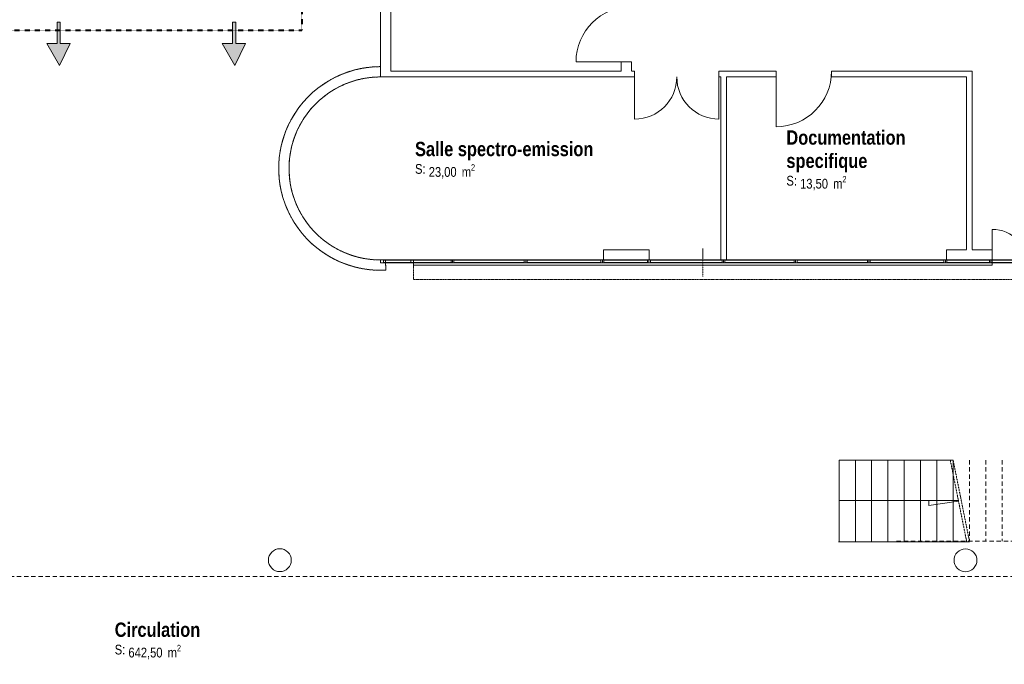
# Model space of a CAD drawing. Header units: millimetres. Extents: x -4899 to 185390, y -66936 to 47814.
# Tile 21 of 37: x 36380 to 53600, y -21070 to -9799. Entities that reach past the tile are written whole.
import ezdxf

# ---------------------------------------------------------------- set-up
doc = ezdxf.new("R2010")
doc.units = ezdxf.units.MM
doc.header["$MEASUREMENT"] = 0
doc.set_wipeout_variables(frame=1)
for name, pattern in [('Points tirets', [6.702778, 3.527778, -1.763889, 0, -1.411111]), ('Tirets', [4.586109, 2.822222, -1.763887]), ('Tirets petits', [125, 75, -50]), ('Traits', [5.644444, 2.822222, -2.822222]), ('Wipeout_Contour', [1000, 0, -1000])]:
    doc.linetypes.add(name, pattern=pattern)
for name, color, linetype in [('0._Rdch_1_0', 7, 'Continuous'), ('0._Rdch_1_06-03 Texte 1000ème 500ème.Texte', 7, 'Continuous'), ('0._Rdch_1_08-01 2D Dessin général.2D', 7, 'Continuous'), ('0._Rdch_1_08-01 contour hachures', 7, 'Continuous'), ('0._Rdch_1_A-AREA-____-OTLN.Modèle IFC', 7, 'Continuous'), ('0._Rdch_1_A-GLAZ-CURT-OTLN.Modèle IFC', 7, 'Continuous'), ('0._Rdch_1_A-GLAZ-CWMG-OTLN.Modèle IFC', 7, 'Continuous'), ('0._Rdch_1_A-WALL-____-OTLN.Modèle IFC', 7, 'Continuous'), ('0._Rdch_1_Portes ARCHICAD', 7, 'Continuous'), ('0._Rdch_1_S-COLS-____-OTLN.Modèle IFC', 7, 'Continuous')]:
    doc.layers.add(name, color=color, linetype=linetype)
doc.styles.add('STYLE_GENERE_1', font='ARIALNB.TTF')
doc.styles.add('STYLE_GENERE_4', font='ARIALN.TTF')

msp = doc.modelspace()

# ---------------------------------------------------------------- wipeouts: each hides what was drawn before it
at = {"color": 254, "linetype": 'Wipeout_Contour', "lineweight": 0, "ltscale": 414708.178128}
msp.add_wipeout([(101003, 15164), (-4899, 15164), (-4899, -66936), (101000, -66936), (101003, -39236)], dxfattribs=at).dxf.layer = '0._Rdch_1_0'

# ---------------------------------------------------------------- next in the draw order: hatches: boundary and pattern name
at = {"layer": '0._Rdch_1_06-03 Texte 1000ème 500ème.Texte', "linetype": 'Continuous', "lineweight": 0, "true_color": 0x6f7dbb}
for points in [[(37034, -9841), (37034, -10216), (36855, -10216), (37076, -10600), (37260, -10216), (37088, -10216), (37088, -9841)], [(40104, -9841), (40104, -10216), (39924, -10216), (40145, -10600), (40329, -10216), (40158, -10216), (40158, -9841)]]:
    msp.add_hatch(color=163, dxfattribs=at).paths.add_polyline_path(points)

# ---------------------------------------------------------------- next in the draw order: linework, layer by layer
at = {"layer": '0._Rdch_1_06-03 Texte 1000ème 500ème.Texte', "color": 7, "linetype": 'Continuous', "lineweight": 20, "flags": 128}
for points in [[(37034, -9841), (37034, -10216), (36855, -10216), (37076, -10600), (37260, -10216), (37088, -10216), (37088, -9841)], [(40104, -9841), (40104, -10216), (39924, -10216), (40145, -10600), (40329, -10216), (40158, -10216), (40158, -9841)]]:
    msp.add_lwpolyline(points, close=True, dxfattribs=at)
at = {"layer": '0._Rdch_1_08-01 2D Dessin général.2D', "color": 7, "linetype": 'Continuous', "lineweight": 9}
for p, q in [((50710, -17500), (50710, -18916)), ((50995, -17500), (50995, -18916)), ((51280, -17500), (51280, -18916)), ((51565, -17500), (51565, -18916)), ((51850, -17500), (51850, -18916)), ((52135, -17500), (52135, -18916)), ((52420, -17500), (52420, -18916)), ((52705, -17500), (52705, -18916)), ((50710, -18208), (52798, -18208)), ((52278, -18292), (52278, -18208)), ((52799, -18215), (52278, -18292))]:
    msp.add_line(p, q, dxfattribs=at)
at = {"layer": '0._Rdch_1_08-01 2D Dessin général.2D', "color": 7, "linetype": 'Points tirets', "lineweight": 9}
for p, q in [((52655, -17500), (52943, -18931)), ((52705, -17500), (52993, -18931))]:
    msp.add_line(p, q, dxfattribs=at)
at = {"layer": '0._Rdch_1_08-01 2D Dessin général.2D', "color": 7, "linetype": 'Tirets petits', "lineweight": 9}
for p, q in [((52990, -17500), (52990, -18916)), ((53275, -17500), (53275, -18916)), ((53560, -17500), (53560, -18916))]:
    msp.add_line(p, q, dxfattribs=at)
at = {"layer": '0._Rdch_1_08-01 2D Dessin général.2D', "color": 7, "linetype": 'Continuous', "lineweight": 9, "flags": 128}
for points in [[(52705, -17500), (50710, -17500)], [(50702, -18931), (52993, -18931)]]:
    msp.add_lwpolyline(points, dxfattribs=at)
at = {"layer": '0._Rdch_1_08-01 2D Dessin général.2D', "color": 7, "linetype": 'Tirets petits', "lineweight": 9, "flags": 128}
msp.add_lwpolyline([(23963, -18915), (20895, -18915), (20895, -19535), (56064, -19535), (56064, -18915), (51674, -18915)], dxfattribs=at)
at = {"layer": '0._Rdch_1_08-01 contour hachures', "color": 7, "linetype": 'Traits', "lineweight": 40, "flags": 128}
for points in [[(41315, -8291), (41315, -9984)], [(35880, -9984), (41315, -9984)]]:
    msp.add_lwpolyline(points, dxfattribs=at)
at = {"layer": '0._Rdch_1_A-GLAZ-CURT-OTLN.Modèle IFC', "color": 7, "linetype": 'Continuous', "lineweight": 18}
msp.add_line((42740, -14005), (42740, -14045), dxfattribs=at)
msp.add_line((42740, -14005), (42740, -14045), dxfattribs=at)
msp.add_line((42740, -14005), (42740, -14045), dxfattribs=at)
msp.add_line((42740, -14005), (42740, -14045), dxfattribs=at)
msp.add_line((42740, -14005), (42740, -14045), dxfattribs=at)
at = {"layer": '0._Rdch_1_A-GLAZ-CWMG-OTLN.Modèle IFC', "color": 7, "linetype": 'Continuous', "lineweight": 18}
for p, q in [((42740, -14000), (42690, -14000)), ((42690, -14000), (42690, -14050)), ((42740, -14000), (42690, -14000)), ((42690, -14000), (42690, -14050)), ((42740, -14000), (42690, -14000)), ((42690, -14000), (42690, -14050)), ((42740, -14000), (42690, -14000)), ((42690, -14000), (42690, -14050)), ((42690, -14050), (42690, -14000)), ((42740, -14000), (42690, -14000)), ((42690, -14000), (42690, -14050)), ((42690, -14050), (42740, -14050)), ((42690, -14050), (42740, -14050)), ((42690, -14050), (42740, -14050)), ((42690, -14050), (42740, -14050)), ((42690, -14050), (42740, -14050)), ((42740, -14000), (42740, -14050)), ((42740, -14000), (42740, -14050)), ((42740, -14000), (42740, -14050)), ((42740, -14050), (42740, -14000)), ((42740, -14050), (42740, -14000)), ((42740, -14050), (42740, -14000)), ((42740, -14050), (42740, -14000)), ((42740, -14050), (42740, -14000))]:
    msp.add_line(p, q, dxfattribs=at)
at = {"layer": '0._Rdch_1_A-WALL-____-OTLN.Modèle IFC', "color": 7, "linetype": 'Continuous', "lineweight": 20, "flags": 128}
msp.add_lwpolyline([(42785, -14177), (42775, -13998)], dxfattribs=at)
at = {"layer": '0._Rdch_1_A-WALL-____-OTLN.Modèle IFC', "color": 7, "linetype": 'Tirets', "lineweight": 9, "flags": 128}
for points in [[(42785, -14177), (42775, -13998)], [(43270, -14340), (60910, -14340)]]:
    msp.add_lwpolyline(points, dxfattribs=at)
at = {"layer": '0._Rdch_1_S-COLS-____-OTLN.Modèle IFC', "color": 7, "linetype": 'Continuous', "lineweight": 13, "flags": 128}
for points in [[(40730, -19250, 0.414214), (40930, -19450, 0.414214), (41130, -19250, 0.414214), (40930, -19050, 0.414214)], [(52721, -19251, 0.414214), (52921, -19451, 0.414214), (53121, -19251, 0.414214), (52921, -19051, 0.414214)]]:
    msp.add_lwpolyline(points, format="xyb", close=True, dxfattribs=at)

# ---------------------------------------------------------------- next in the draw order: texts
at = {"layer": '0._Rdch_1_A-AREA-____-OTLN.Modèle IFC', "color": 7, "linetype": 'Continuous', "lineweight": 9, "attachment_point": 1}
for s, insert, char_height, style in [('\\A1;\\pt0;Documentation', (49789, -11734), 250, 'STYLE_GENERE_1'), ('\\A1;\\pt0;Salle spectro-emission', (43294, -11935), 250, 'STYLE_GENERE_1'), ('\\A1;\\pt0;specifique', (49789, -12141), 250, 'STYLE_GENERE_1'), ('\\A1;\\pt0;S: ', (43294, -12323), 170, 'STYLE_GENERE_4'), ('\\A1;\\pt0,100;23,00{\\H0.66x;\\S^  ;} m{\\H0.66x;\\S2^  ;}', (43534, -12326), 170, 'STYLE_GENERE_4'), ('\\A1;\\pt0;S: ', (49789, -12529), 170, 'STYLE_GENERE_4'), ('\\A1;\\pt0,100;13,50{\\H0.66x;\\S^  ;} m{\\H0.66x;\\S2^  ;}', (50029, -12532), 170, 'STYLE_GENERE_4'), ('\\A1;\\pt0;Circulation', (38042, -20340), 250, 'STYLE_GENERE_1'), ('\\A1;\\pt0;S: ', (38042, -20728), 170, 'STYLE_GENERE_4'), ('\\A1;\\pt0,100;642,50{\\H0.66x;\\S^  ;} m{\\H0.66x;\\S2^  ;}', (38282, -20730), 170, 'STYLE_GENERE_4')]:
    msp.add_mtext(s, dxfattribs=dict(at, insert=insert, char_height=char_height, style=style))

# ---------------------------------------------------------------- next in the draw order: wipeouts: each hides what was drawn before it
at = {"color": 254, "linetype": 'Wipeout_Contour', "lineweight": 0, "ltscale": 184627.12905}
msp.add_wipeout([(42870, -10800), (46900, -10800), (46900, -10700), (42870, -10700)], dxfattribs=at).dxf.layer = '0._Rdch_1_A-WALL-____-OTLN.Modèle IFC'
at = {"color": 254, "linetype": 'Wipeout_Contour', "lineweight": 0, "ltscale": 193274.139611}
msp.add_wipeout([(47080, -10800), (47135, -10800), (47135, -10700), (47080, -10700)], dxfattribs=at).dxf.layer = '0._Rdch_1_A-WALL-____-OTLN.Modèle IFC'
at = {"color": 254, "linetype": 'Wipeout_Contour', "lineweight": 0, "ltscale": 201089.894392}
msp.add_wipeout([(48610, -10800), (49609, -10800), (49609, -10700), (48610, -10700)], dxfattribs=at).dxf.layer = '0._Rdch_1_A-WALL-____-OTLN.Modèle IFC'
at = {"color": 254, "linetype": 'Wipeout_Contour', "lineweight": 0, "ltscale": 162266.883436}
msp.add_wipeout([(52940, -10800), (53040, -10800), (53040, -10700)], dxfattribs=at).dxf.layer = '0._Rdch_1_A-WALL-____-OTLN.Modèle IFC'
at = {"color": 254, "linetype": 'Wipeout_Contour', "lineweight": 0, "ltscale": 196023.209767}
msp.add_wipeout([(46590, -14000), (47390, -14000), (47390, -13820), (46590, -13820)], dxfattribs=at).dxf.layer = '0._Rdch_1_A-WALL-____-OTLN.Modèle IFC'

# ---------------------------------------------------------------- next in the draw order: linework, layer by layer
at = {"layer": '0._Rdch_1_A-WALL-____-OTLN.Modèle IFC', "color": 7, "linetype": 'Continuous', "lineweight": 20}
for p, q in [((47135, -10800), (47135, -10700)), ((48610, -10800), (48610, -10700)), ((49609, -10800), (49609, -10700))]:
    msp.add_line(p, q, dxfattribs=at)
at = {"layer": '0._Rdch_1_A-WALL-____-OTLN.Modèle IFC', "color": 7, "linetype": 'Continuous', "lineweight": 20, "flags": 128}
for points in [[(46900, -10700), (42870, -10700)], [(42870, -10800), (46900, -10800)], [(47135, -10700), (47080, -10700)], [(47080, -10800), (47135, -10800)], [(49609, -10700), (48610, -10700)], [(48610, -10800), (48640, -10800)], [(48740, -10800), (49609, -10800)], [(47390, -13820), (46590, -13820)], [(46590, -13820), (46590, -14000)], [(47390, -14000), (47390, -13820)], [(46590, -14000), (47390, -14000)]]:
    msp.add_lwpolyline(points, dxfattribs=at)
at = {"layer": '0._Rdch_1_Portes ARCHICAD', "color": 7, "linetype": 'Continuous', "lineweight": 5}
for p, q in [((47135, -10800), (47135, -11537)), ((48610, -10800), (48610, -11537)), ((49609, -10700), (49609, -11670))]:
    msp.add_line(p, q, dxfattribs=at)
for centre, start, end in [((47135, -10800), 270, 0), ((48610, -10800), 180, 270)]:
    msp.add_arc(centre, 738, start, end, dxfattribs=at)

# ---------------------------------------------------------------- next in the draw order: wipeouts: each hides what was drawn before it
at = {"color": 254, "linetype": 'Wipeout_Contour', "lineweight": 0, "ltscale": 211458.591286}
msp.add_wipeout([(52940, -10700), (50579, -10700), (50579, -10800), (52940, -10800)], dxfattribs=at).dxf.layer = '0._Rdch_1_A-WALL-____-OTLN.Modèle IFC'

# ---------------------------------------------------------------- next in the draw order: linework, layer by layer
at = {"layer": '0._Rdch_1_A-WALL-____-OTLN.Modèle IFC', "color": 7, "linetype": 'Continuous', "lineweight": 20}
msp.add_line((50579, -10800), (50579, -10700), dxfattribs=at)
at = {"layer": '0._Rdch_1_Portes ARCHICAD', "color": 7, "linetype": 'Continuous', "lineweight": 5}
msp.add_arc((49609, -10700), 970, 270, 0, dxfattribs=at)

# ---------------------------------------------------------------- next in the draw order: wipeouts: each hides what was drawn before it
at = {"color": 254, "linetype": 'Wipeout_Contour', "lineweight": 0, "ltscale": 132429.165664}
msp.add_wipeout([(42870, -10700), (42690, -10800), (42870, -10800)], dxfattribs=at).dxf.layer = '0._Rdch_1_A-WALL-____-OTLN.Modèle IFC'
at = {"color": 254, "linetype": 'Wipeout_Contour', "lineweight": 0, "ltscale": 144535.967736}
msp.add_wipeout([(46900, -10700), (46900, -10800), (47080, -10800)], dxfattribs=at).dxf.layer = '0._Rdch_1_A-WALL-____-OTLN.Modèle IFC'
at = {"color": 254, "linetype": 'Wipeout_Contour', "lineweight": 0, "ltscale": 201072.398915}
msp.add_wipeout([(48640, -10800), (48640, -14000), (48740, -14000), (48740, -10800)], dxfattribs=at).dxf.layer = '0._Rdch_1_A-WALL-____-OTLN.Modèle IFC'
at = {"color": 254, "linetype": 'Wipeout_Contour', "lineweight": 0, "ltscale": 162149.779247}
msp.add_wipeout([(52940, -10700), (52940, -10800), (53040, -10700)], dxfattribs=at).dxf.layer = '0._Rdch_1_A-WALL-____-OTLN.Modèle IFC'

# ---------------------------------------------------------------- next in the draw order: linework, layer by layer
at = {"layer": '0._Rdch_1_A-WALL-____-OTLN.Modèle IFC', "color": 7, "linetype": 'Continuous', "lineweight": 20, "flags": 128}
for points in [[(48640, -10800), (48640, -14000)], [(48740, -14000), (48740, -10800)], [(53040, -10700), (50579, -10700)], [(50579, -10800), (52940, -10800)], [(53040, -10700), (53040, -10800)], [(48640, -14000), (48740, -14000)]]:
    msp.add_lwpolyline(points, dxfattribs=at)

# ---------------------------------------------------------------- next in the draw order: wipeouts: each hides what was drawn before it
at = {"color": 254, "linetype": 'Wipeout_Contour', "lineweight": 0, "ltscale": 175831.248464}
msp.add_wipeout([(42870, -10700), (42870, -9480), (42690, -9480), (42690, -10700)], dxfattribs=at).dxf.layer = '0._Rdch_1_A-WALL-____-OTLN.Modèle IFC'
at = {"color": 254, "linetype": 'Wipeout_Contour', "lineweight": 0, "ltscale": 144687.935649}
msp.add_wipeout([(46900, -10700), (47080, -10800), (47080, -10700)], dxfattribs=at).dxf.layer = '0._Rdch_1_A-WALL-____-OTLN.Modèle IFC'

# ---------------------------------------------------------------- next in the draw order: linework, layer by layer
at = {"layer": '0._Rdch_1_A-WALL-____-OTLN.Modèle IFC', "color": 7, "linetype": 'Continuous', "lineweight": 20, "flags": 128}
msp.add_lwpolyline([(47080, -10800), (46900, -10800)], dxfattribs=at)

# ---------------------------------------------------------------- next in the draw order: wipeouts: each hides what was drawn before it
at = {"color": 254, "linetype": 'Wipeout_Contour', "lineweight": 0, "ltscale": 192699.602382}
msp.add_wipeout([(47080, -10700), (47080, -10537), (46900, -10537), (46900, -10700)], dxfattribs=at).dxf.layer = '0._Rdch_1_A-WALL-____-OTLN.Modèle IFC'
at = {"color": 254, "linetype": 'Wipeout_Contour', "lineweight": 0, "ltscale": 132230.948259}
msp.add_wipeout([(42690, -10700), (42690, -10800), (42870, -10700)], dxfattribs=at).dxf.layer = '0._Rdch_1_A-WALL-____-OTLN.Modèle IFC'
at = {"color": 254, "linetype": 'Wipeout_Contour', "lineweight": 0, "ltscale": 217683.79891}
msp.add_wipeout([(52940, -10800), (52940, -13820), (53040, -13820), (53040, -10800)], dxfattribs=at).dxf.layer = '0._Rdch_1_A-WALL-____-OTLN.Modèle IFC'

# ---------------------------------------------------------------- next in the draw order: linework, layer by layer
at = {"layer": '0._Rdch_1_A-WALL-____-OTLN.Modèle IFC', "color": 7, "linetype": 'Continuous', "lineweight": 20}
msp.add_line((47080, -10537), (46900, -10537), dxfattribs=at)
at = {"layer": '0._Rdch_1_A-WALL-____-OTLN.Modèle IFC', "color": 7, "linetype": 'Continuous', "lineweight": 20, "flags": 128}
for points in [[(42690, -9480), (42690, -10800)], [(42870, -10700), (42870, -9480)], [(42690, -10800), (42690, -10620)], [(46900, -10537), (46900, -10700)], [(47080, -10700), (47080, -10537)], [(42690, -10800), (42870, -10800)], [(52940, -10800), (52940, -13820)], [(53040, -13820), (53040, -10800)]]:
    msp.add_lwpolyline(points, dxfattribs=at)
at = {"layer": '0._Rdch_1_A-WALL-____-OTLN.Modèle IFC', "color": 7, "linetype": 'Tirets', "lineweight": 9, "flags": 128}
msp.add_lwpolyline([(42690, -10800), (42690, -10620)], dxfattribs=at)
at = {"layer": '0._Rdch_1_A-WALL-____-OTLN.Modèle IFC', "color": 7, "linetype": 'Continuous', "lineweight": 20}
for radius in [1780, 1600]:
    msp.add_arc((42690, -12400), radius, 90, 273.0527, dxfattribs=at)
at = {"layer": '0._Rdch_1_A-WALL-____-OTLN.Modèle IFC', "color": 7, "linetype": 'Tirets', "lineweight": 9}
for radius in [1780, 1600]:
    msp.add_arc((42690, -12400), radius, 90, 273.0527, dxfattribs=at)
at = {"layer": '0._Rdch_1_Portes ARCHICAD', "color": 7, "linetype": 'Continuous', "lineweight": 5}
msp.add_line((47080, -10537), (46110, -10537), dxfattribs=at)
msp.add_arc((47080, -10537), 970, 90, 180, dxfattribs=at)

# ---------------------------------------------------------------- next in the draw order: wipeouts: each hides what was drawn before it
at = {"color": 254, "linetype": 'Wipeout_Contour', "lineweight": 0, "ltscale": 219141.824895}
msp.add_wipeout([(52590, -14000), (53390, -14000), (53390, -13820), (52590, -13820)], dxfattribs=at).dxf.layer = '0._Rdch_1_A-WALL-____-OTLN.Modèle IFC'

# ---------------------------------------------------------------- next in the draw order: linework, layer by layer
at = {"layer": '0._Rdch_1_A-WALL-____-OTLN.Modèle IFC', "color": 7, "linetype": 'Continuous', "lineweight": 20, "flags": 128}
for points in [[(52940, -13820), (52590, -13820)], [(52590, -13820), (52590, -14000)], [(53390, -13820), (53040, -13820)], [(53390, -14000), (53390, -13820)], [(52590, -14000), (53390, -14000)]]:
    msp.add_lwpolyline(points, dxfattribs=at)
at = {"layer": '0._Rdch_1_Portes ARCHICAD', "color": 7, "linetype": 'Continuous', "lineweight": 5}
msp.add_line((53390, -14090), (53390, -13465), dxfattribs=at)
msp.add_arc((53390, -14090), 625, 0, 90, dxfattribs=at)

# ---------------------------------------------------------------- next in the draw order: wipeouts: each hides what was drawn before it
at = {"color": 254, "linetype": 'Wipeout_Contour', "lineweight": 0, "ltscale": 201397.90032}
msp.add_wipeout([(43270, -14090), (53390, -14090), (53390, -14000), (43270, -14000)], dxfattribs=at).dxf.layer = '0._Rdch_1_A-WALL-____-OTLN.Modèle IFC'

# ---------------------------------------------------------------- next in the draw order: linework, layer by layer
at = {"layer": '0._Rdch_1_A-GLAZ-CURT-OTLN.Modèle IFC', "color": 7, "linetype": 'Continuous', "lineweight": 18}
for p, q in [((42740, -14005), (43950, -14005)), ((43925, -14005), (42740, -14005)), ((43925, -14005), (42740, -14005)), ((43220, -14005), (42740, -14005)), ((43220, -14005), (42740, -14005)), ((43950, -14045), (42740, -14045)), ((42740, -14045), (43925, -14045)), ((42740, -14045), (43925, -14045)), ((42740, -14045), (43220, -14045)), ((42740, -14045), (43220, -14045)), ((43220, -14045), (43220, -14005)), ((43220, -14045), (43220, -14005)), ((43925, -14045), (43925, -14005)), ((43925, -14045), (43925, -14005)), ((43950, -14005), (43950, -14045)), ((45205, -14005), (43975, -14005)), ((43975, -14005), (43975, -14045)), ((45205, -14005), (43975, -14005)), ((43975, -14005), (43975, -14045)), ((43975, -14045), (45205, -14045)), ((43975, -14045), (45205, -14045)), ((45205, -14045), (45205, -14005)), ((45205, -14045), (45205, -14005)), ((46545, -14005), (45255, -14005)), ((45255, -14005), (45255, -14045)), ((46545, -14005), (45255, -14005)), ((45255, -14005), (45255, -14045)), ((45255, -14045), (46545, -14045)), ((45255, -14045), (46545, -14045)), ((46545, -14045), (46545, -14005)), ((46545, -14045), (46545, -14005)), ((47360, -14005), (46595, -14005)), ((46595, -14005), (46595, -14045)), ((47360, -14005), (46595, -14005)), ((46595, -14005), (46595, -14045)), ((46595, -14045), (47360, -14045)), ((46595, -14045), (47360, -14045)), ((47360, -14045), (47360, -14005)), ((47360, -14045), (47360, -14005)), ((48665, -14005), (47410, -14005)), ((47410, -14005), (47410, -14045)), ((48665, -14005), (47410, -14005)), ((47410, -14005), (47410, -14045)), ((47410, -14045), (48665, -14045)), ((47410, -14045), (48665, -14045)), ((48665, -14045), (48665, -14005)), ((48665, -14045), (48665, -14005)), ((49925, -14005), (48715, -14005)), ((48715, -14005), (48715, -14045)), ((49925, -14005), (48715, -14005)), ((48715, -14005), (48715, -14045)), ((48715, -14045), (49925, -14045)), ((48715, -14045), (49925, -14045)), ((49925, -14045), (49925, -14005)), ((49925, -14045), (49925, -14005)), ((51205, -14005), (49975, -14005)), ((49975, -14005), (49975, -14045)), ((51205, -14005), (49975, -14005)), ((49975, -14005), (49975, -14045)), ((49975, -14045), (51205, -14045)), ((49975, -14045), (51205, -14045)), ((51205, -14045), (51205, -14005)), ((51205, -14045), (51205, -14005)), ((52545, -14005), (51255, -14005)), ((51255, -14005), (51255, -14045)), ((52545, -14005), (51255, -14005)), ((51255, -14005), (51255, -14045)), ((51255, -14045), (52545, -14045)), ((51255, -14045), (52545, -14045)), ((52545, -14045), (52545, -14005)), ((52545, -14045), (52545, -14005)), ((53340, -14005), (52595, -14005)), ((52595, -14005), (52595, -14045)), ((53340, -14005), (52595, -14005)), ((52595, -14005), (52595, -14045)), ((52595, -14045), (53340, -14045)), ((52595, -14045), (53340, -14045)), ((53340, -14045), (53340, -14005)), ((53340, -14045), (53340, -14005)), ((53365, -14045), (53365, -14005)), ((53365, -14005), (53390, -14005)), ((53390, -14045), (53365, -14045)), ((53390, -14005), (53390, -14045)), ((53390, -14045), (53390, -14005)), ((53390, -14005), (54640, -14005)), ((54640, -14005), (53390, -14005)), ((53390, -14005), (53390, -14045)), ((54640, -14045), (53390, -14045)), ((53390, -14045), (54640, -14045))]:
    msp.add_line(p, q, dxfattribs=at)
at = {"layer": '0._Rdch_1_A-GLAZ-CWMG-OTLN.Modèle IFC', "color": 7, "linetype": 'Continuous', "lineweight": 18}
for p, q in [((43270, -14000), (42690, -14000)), ((43270, -14050), (42690, -14050)), ((42740, -14000), (43925, -14000)), ((42740, -14000), (43925, -14000)), ((42740, -14000), (43925, -14000)), ((42740, -14050), (43925, -14050)), ((42740, -14050), (43925, -14050)), ((42740, -14050), (43925, -14050)), ((43220, -14050), (43220, -14000)), ((43950, -14000), (43220, -14000)), ((43220, -14050), (43220, -14000)), ((43220, -14000), (43270, -14000)), ((43220, -14050), (43220, -14000)), ((43220, -14000), (43270, -14000)), ((43220, -14050), (43220, -14000)), ((43220, -14000), (43270, -14000)), ((43950, -14050), (43220, -14050)), ((43270, -14050), (43220, -14050)), ((43270, -14050), (43220, -14050)), ((43270, -14050), (43220, -14050)), ((43270, -14000), (43270, -14050)), ((43270, -14000), (43270, -14050)), ((43270, -14050), (43270, -14000)), ((43270, -14000), (43270, -14050)), ((43925, -14000), (43925, -14050)), ((43925, -14000), (43925, -14050)), ((43925, -14000), (43925, -14050)), ((43925, -14050), (43925, -14000)), ((43925, -14000), (43975, -14000)), ((43925, -14050), (43925, -14000)), ((43925, -14000), (43975, -14000)), ((43925, -14050), (43925, -14000)), ((43925, -14000), (43975, -14000)), ((43975, -14050), (43925, -14050)), ((43975, -14050), (43925, -14050)), ((43975, -14050), (43925, -14050)), ((43950, -14050), (43950, -14000)), ((45230, -14000), (43950, -14000)), ((43950, -14050), (43950, -14000)), ((45230, -14050), (43950, -14050)), ((43975, -14000), (43975, -14050)), ((43975, -14000), (45205, -14000)), ((43975, -14000), (43975, -14050)), ((43975, -14000), (45205, -14000)), ((43975, -14000), (43975, -14050)), ((43975, -14000), (45205, -14000)), ((43975, -14000), (43975, -14050)), ((43975, -14000), (43975, -14050)), ((43975, -14000), (43975, -14050)), ((43975, -14050), (45205, -14050)), ((43975, -14050), (45205, -14050)), ((43975, -14050), (45205, -14050)), ((45205, -14000), (45205, -14050)), ((45205, -14000), (45205, -14050)), ((45205, -14000), (45205, -14050)), ((45205, -14050), (45205, -14000)), ((45205, -14000), (45255, -14000)), ((45205, -14050), (45205, -14000)), ((45205, -14000), (45255, -14000)), ((45205, -14050), (45205, -14000)), ((45205, -14000), (45255, -14000)), ((45255, -14050), (45205, -14050)), ((45255, -14050), (45205, -14050)), ((45255, -14050), (45205, -14050)), ((45230, -14050), (45230, -14000)), ((46570, -14000), (45230, -14000)), ((45230, -14050), (45230, -14000)), ((46570, -14050), (45230, -14050)), ((45255, -14000), (45255, -14050)), ((45255, -14000), (46545, -14000)), ((45255, -14000), (45255, -14050)), ((45255, -14000), (46545, -14000)), ((45255, -14000), (45255, -14050)), ((45255, -14000), (46545, -14000)), ((45255, -14000), (45255, -14050)), ((45255, -14000), (45255, -14050)), ((45255, -14000), (45255, -14050)), ((45255, -14050), (46545, -14050)), ((45255, -14050), (46545, -14050)), ((45255, -14050), (46545, -14050)), ((46545, -14000), (46545, -14050)), ((46545, -14000), (46545, -14050)), ((46545, -14000), (46545, -14050)), ((46545, -14050), (46545, -14000)), ((46545, -14000), (46595, -14000)), ((46545, -14050), (46545, -14000)), ((46545, -14000), (46595, -14000)), ((46545, -14050), (46545, -14000)), ((46545, -14000), (46595, -14000)), ((46595, -14050), (46545, -14050)), ((46595, -14050), (46545, -14050)), ((46595, -14050), (46545, -14050)), ((46570, -14050), (46570, -14000)), ((47385, -14000), (46570, -14000)), ((46570, -14050), (46570, -14000)), ((47385, -14050), (46570, -14050)), ((46595, -14000), (46595, -14050)), ((46595, -14000), (47360, -14000)), ((46595, -14000), (46595, -14050)), ((46595, -14000), (47360, -14000)), ((46595, -14000), (46595, -14050)), ((46595, -14000), (47360, -14000)), ((46595, -14000), (46595, -14050)), ((46595, -14000), (46595, -14050)), ((46595, -14000), (46595, -14050)), ((46595, -14050), (47360, -14050)), ((46595, -14050), (47360, -14050)), ((46595, -14050), (47360, -14050)), ((47360, -14000), (47360, -14050)), ((47360, -14000), (47360, -14050)), ((47360, -14000), (47360, -14050)), ((47360, -14050), (47360, -14000)), ((47360, -14000), (47410, -14000)), ((47360, -14050), (47360, -14000)), ((47360, -14000), (47410, -14000)), ((47360, -14050), (47360, -14000)), ((47360, -14000), (47410, -14000)), ((47410, -14050), (47360, -14050)), ((47410, -14050), (47360, -14050)), ((47410, -14050), (47360, -14050)), ((47385, -14050), (47385, -14000)), ((48690, -14000), (47385, -14000)), ((47385, -14050), (47385, -14000)), ((48690, -14050), (47385, -14050)), ((47410, -14000), (47410, -14050)), ((47410, -14000), (48665, -14000)), ((47410, -14000), (47410, -14050)), ((47410, -14000), (48665, -14000)), ((47410, -14000), (47410, -14050)), ((47410, -14000), (48665, -14000)), ((47410, -14000), (47410, -14050)), ((47410, -14000), (47410, -14050)), ((47410, -14000), (47410, -14050)), ((47410, -14050), (48665, -14050)), ((47410, -14050), (48665, -14050)), ((47410, -14050), (48665, -14050)), ((48665, -14000), (48665, -14050)), ((48665, -14000), (48665, -14050)), ((48665, -14000), (48665, -14050)), ((48665, -14050), (48665, -14000)), ((48665, -14000), (48715, -14000)), ((48665, -14050), (48665, -14000)), ((48665, -14000), (48715, -14000)), ((48665, -14050), (48665, -14000)), ((48665, -14000), (48715, -14000)), ((48715, -14050), (48665, -14050)), ((48715, -14050), (48665, -14050)), ((48715, -14050), (48665, -14050)), ((48690, -14050), (48690, -14000)), ((49950, -14000), (48690, -14000)), ((48690, -14050), (48690, -14000)), ((49950, -14050), (48690, -14050)), ((48715, -14000), (48715, -14050)), ((48715, -14000), (49925, -14000)), ((48715, -14000), (48715, -14050)), ((48715, -14000), (49925, -14000)), ((48715, -14000), (48715, -14050)), ((48715, -14000), (49925, -14000)), ((48715, -14000), (48715, -14050)), ((48715, -14000), (48715, -14050)), ((48715, -14000), (48715, -14050)), ((48715, -14050), (49925, -14050)), ((48715, -14050), (49925, -14050)), ((48715, -14050), (49925, -14050)), ((49925, -14000), (49925, -14050)), ((49925, -14000), (49925, -14050)), ((49925, -14000), (49925, -14050)), ((49925, -14050), (49925, -14000)), ((49925, -14000), (49975, -14000)), ((49925, -14050), (49925, -14000)), ((49925, -14000), (49975, -14000)), ((49925, -14050), (49925, -14000)), ((49925, -14000), (49975, -14000)), ((49975, -14050), (49925, -14050)), ((49975, -14050), (49925, -14050)), ((49975, -14050), (49925, -14050)), ((49950, -14050), (49950, -14000)), ((51230, -14000), (49950, -14000)), ((49950, -14050), (49950, -14000)), ((51230, -14050), (49950, -14050)), ((49975, -14000), (49975, -14050)), ((49975, -14000), (51205, -14000)), ((49975, -14000), (49975, -14050)), ((49975, -14000), (51205, -14000)), ((49975, -14000), (49975, -14050)), ((49975, -14000), (51205, -14000)), ((49975, -14000), (49975, -14050)), ((49975, -14000), (49975, -14050)), ((49975, -14000), (49975, -14050)), ((49975, -14050), (51205, -14050)), ((49975, -14050), (51205, -14050)), ((49975, -14050), (51205, -14050)), ((51205, -14000), (51205, -14050)), ((51205, -14000), (51205, -14050)), ((51205, -14000), (51205, -14050)), ((51205, -14050), (51205, -14000)), ((51205, -14000), (51255, -14000)), ((51205, -14050), (51205, -14000)), ((51205, -14000), (51255, -14000)), ((51205, -14050), (51205, -14000)), ((51205, -14000), (51255, -14000)), ((51255, -14050), (51205, -14050)), ((51255, -14050), (51205, -14050)), ((51255, -14050), (51205, -14050)), ((51230, -14050), (51230, -14000)), ((52570, -14000), (51230, -14000)), ((51230, -14050), (51230, -14000)), ((52570, -14050), (51230, -14050)), ((51255, -14000), (51255, -14050)), ((51255, -14000), (52545, -14000)), ((51255, -14000), (51255, -14050)), ((51255, -14000), (52545, -14000)), ((51255, -14000), (51255, -14050)), ((51255, -14000), (52545, -14000)), ((51255, -14000), (51255, -14050)), ((51255, -14000), (51255, -14050)), ((51255, -14000), (51255, -14050)), ((51255, -14050), (52545, -14050)), ((51255, -14050), (52545, -14050)), ((51255, -14050), (52545, -14050)), ((52545, -14000), (52545, -14050)), ((52545, -14000), (52545, -14050)), ((52545, -14000), (52545, -14050)), ((52545, -14050), (52545, -14000)), ((52545, -14000), (52595, -14000)), ((52545, -14050), (52545, -14000)), ((52545, -14000), (52595, -14000)), ((52545, -14050), (52545, -14000)), ((52545, -14000), (52595, -14000)), ((52595, -14050), (52545, -14050)), ((52595, -14050), (52545, -14050)), ((52595, -14050), (52545, -14050)), ((52570, -14050), (52570, -14000)), ((53365, -14000), (52570, -14000)), ((52570, -14050), (52570, -14000)), ((53365, -14050), (52570, -14050)), ((52595, -14000), (52595, -14050)), ((52595, -14000), (53340, -14000)), ((52595, -14000), (52595, -14050)), ((52595, -14000), (53340, -14000)), ((52595, -14000), (52595, -14050)), ((52595, -14000), (53340, -14000)), ((52595, -14000), (52595, -14050)), ((52595, -14000), (52595, -14050)), ((52595, -14000), (52595, -14050)), ((52595, -14050), (53340, -14050)), ((52595, -14050), (53340, -14050)), ((52595, -14050), (53340, -14050)), ((53340, -14000), (53340, -14050)), ((53340, -14050), (53340, -14000)), ((53340, -14000), (53390, -14000)), ((53340, -14050), (53340, -14000)), ((53340, -14000), (53390, -14000)), ((53340, -14050), (53340, -14000)), ((53340, -14000), (53390, -14000)), ((53340, -14000), (53340, -14050)), ((53340, -14000), (53340, -14050)), ((53390, -14050), (53340, -14050)), ((53390, -14050), (53340, -14050)), ((53390, -14050), (53340, -14050)), ((53365, -14050), (53365, -14000)), ((53390, -14000), (53365, -14000)), ((53365, -14050), (53365, -14000)), ((53390, -14050), (53365, -14050)), ((53390, -14050), (53390, -14000)), ((53390, -14000), (53390, -14050)), ((53390, -14000), (53390, -14050)), ((53390, -14000), (53390, -14050)), ((53390, -14000), (53390, -14050)), ((53390, -14000), (54640, -14000)), ((53390, -14000), (53390, -14050)), ((53390, -14000), (54640, -14000)), ((53390, -14050), (54640, -14050)), ((53390, -14050), (54640, -14050))]:
    msp.add_line(p, q, dxfattribs=at)
at = {"layer": '0._Rdch_1_A-WALL-____-OTLN.Modèle IFC', "color": 7, "linetype": 'Points tirets', "lineweight": 5}
msp.add_line((48330, -13800), (48330, -14290), dxfattribs=at)
at = {"layer": '0._Rdch_1_A-WALL-____-OTLN.Modèle IFC', "color": 7, "linetype": 'Continuous', "lineweight": 5, "flags": 128}
for points in [[(53390, -14000), (43270, -14000)], [(43270, -14000), (43270, -14090)], [(43270, -14090), (53390, -14090)], [(53390, -14090), (53390, -14000)]]:
    msp.add_lwpolyline(points, dxfattribs=at)
at = {"layer": '0._Rdch_1_A-WALL-____-OTLN.Modèle IFC', "color": 7, "linetype": 'Tirets', "lineweight": 9, "flags": 128}
for points in [[(60910, -14000), (43270, -14000)], [(43270, -14000), (43270, -14340)]]:
    msp.add_lwpolyline(points, dxfattribs=at)

doc.saveas('drawing.dxf')
